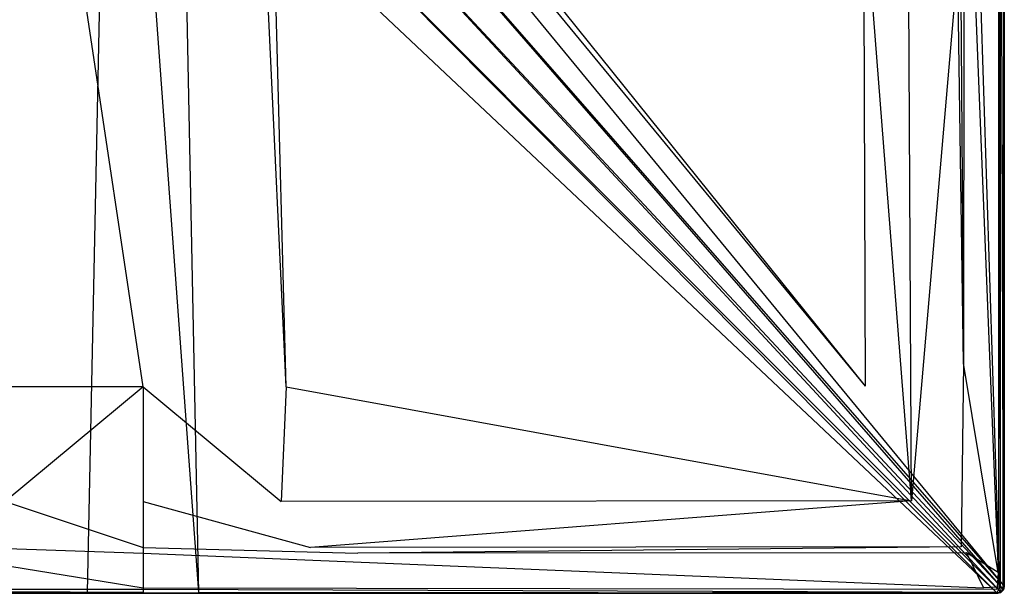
# Model space of a CAD drawing. Extents: x 0 to 1.5, y -1 to 0.
# Tile 2 of 9: x 0.64 to 1.5, y -1 to -0.5. Entities that reach past the tile are written whole.
import ezdxf

# ---------------------------------------------------------------- set-up
doc = ezdxf.new("R2010")
doc.units = 0
doc.layers.add('L0_WANNE_N_UDA1510ARA215V___0__', color=7, linetype='CONTINUOUS')

msp = doc.modelspace()

# ---------------------------------------------------------------- linework, layer by layer
at = {"layer": 'L0_WANNE_N_UDA1510ARA215V___0__', "color": 8}
for points, invisible_edges in [([(1.499481, -0.993046), (0.872559, -0.230778), (1.499498, -0.011182), (1.499481, -0.993046)], 14), ([(1.464914, -0.043635, 0.015), (1.495059, -0.96885, 0.015), (1.495059, -0.012621, 0.015), (1.464914, -0.043635, 0.015)], 14), ([(1.495059, -0.012621, 0.015), (1.496484, -0.993536, 0.015), (1.496484, -0.011242, 0.015), (1.495059, -0.012621, 0.015)], 14), ([(1.496484, -0.993536, 0.015), (1.495059, -0.012621, 0.015), (1.495059, -0.96885, 0.015), (1.496484, -0.993536, 0.015)], 13), ([(1.496484, -0.011242, 0.015), (1.498958, -0.99386, 0.013975), (1.498958, -0.010922, 0.013975), (1.496484, -0.011242, 0.015)], 14), ([(1.498958, -0.99386, 0.013975), (1.496484, -0.011242, 0.015), (1.496484, -0.993536, 0.015), (1.498958, -0.99386, 0.013975)], 13), ([(1.5, -0.010787, 0.0115), (1.498958, -0.99386, 0.013975), (1.5, -0.993997, 0.0115), (1.5, -0.010787, 0.0115)], 13), ([(1.498958, -0.99386, 0.013975), (1.5, -0.010787, 0.0115), (1.498958, -0.010922, 0.013975), (1.498958, -0.99386, 0.013975)], 14), ([(1.499498, -0.011182), (1.5, -0.993997), (1.499481, -0.993046), (1.499498, -0.011182)], 13), ([(1.5, -0.993997), (1.499498, -0.011182), (1.5, -0.010787), (1.5, -0.993997)], 14), ([(1.5, -0.010787), (1.5, -0.993997, 0.000751), (1.5, -0.993997), (1.5, -0.010787)], 13), ([(1.5, -0.993997, 0.000751), (1.5, -0.010787), (1.5, -0.010787, 0.000751), (1.5, -0.993997, 0.000751)], 14), ([(1.5, -0.993997, 0.000751), (1.5, -0.010787, 0.01035), (1.5, -0.993997, 0.01035), (1.5, -0.993997, 0.000751)], 13), ([(1.5, -0.010787, 0.01035), (1.5, -0.993997, 0.000751), (1.5, -0.010787, 0.000751), (1.5, -0.010787, 0.01035)], 14), ([(1.5, -0.993997, 0.01035), (1.5, -0.010787, 0.0115), (1.5, -0.993997, 0.0115), (1.5, -0.993997, 0.01035)], 13), ([(1.5, -0.010787, 0.0115), (1.5, -0.993997, 0.01035), (1.5, -0.010787, 0.01035), (1.5, -0.010787, 0.0115)], 14), ([(1.495059, -0.96885, 0.015), (1.464914, -0.043635, 0.015), (1.464914, -0.242509, 0.015), (1.495059, -0.96885, 0.015)], 13), ([(1.379246, -0.819497, 0.013408), (0.859786, -0.172871, 0.006611), (0.857743, -0.185953, 0.006629), (1.379246, -0.819497, 0.013408)], 14), ([(1.379246, -0.819497, 0.013408), (1.377474, -0.384069, 0.013404), (0.859786, -0.172871, 0.006611), (1.379246, -0.819497, 0.013408)], 14), ([(0.655156, -0.186476, 0.0067), (0.642257, -0.185953, 0.006629), (0.62548, -0.819975, 0.013423), (0.655156, -0.186476, 0.0067)], 14), ([(0.75, -0.819975, 0.013404), (0.655156, -0.186476, 0.0067), (0.62548, -0.819975, 0.013423), (0.75, -0.819975, 0.013404)], 14), ([(0.75, -0.186476, 0.006626), (0.655156, -0.186476, 0.0067), (0.75, -0.819975, 0.013404), (0.75, -0.186476, 0.006626)], 14), ([(0.844844, -0.186476, 0.0067), (0.75, -0.186476, 0.006626), (0.75, -0.819975, 0.013404), (0.844844, -0.186476, 0.0067)], 14), ([(0.87452, -0.819975, 0.013423), (0.844844, -0.186476, 0.0067), (0.75, -0.819975, 0.013404), (0.87452, -0.819975, 0.013423)], 14), ([(0.87452, -0.819975, 0.013423), (0.857743, -0.185953, 0.006629), (0.844844, -0.186476, 0.0067), (0.87452, -0.819975, 0.013423)], 14), ([(1.379246, -0.819497, 0.013408), (0.857743, -0.185953, 0.006629), (0.87452, -0.819975, 0.013423), (1.379246, -0.819497, 0.013408)], 14), ([(1.46454, -0.799337, 0.015), (1.459822, -0.20452, 0.015), (1.45946, -0.452244, 0.015), (1.46454, -0.799337, 0.015)], 13), ([(1.459822, -0.20452, 0.015), (1.46454, -0.799337, 0.015), (1.464914, -0.242509, 0.015), (1.459822, -0.20452, 0.015)], 14), ([(0.872559, -0.230778), (1.499481, -0.993046), (0.86263, -0.26446), (0.872559, -0.230778)], 13), ([(1.494618, -0.981838, 0.015), (1.464914, -0.242509, 0.015), (1.46454, -0.799337, 0.015), (1.494618, -0.981838, 0.015)], 13), ([(1.464914, -0.242509, 0.015), (1.494618, -0.981838, 0.015), (1.495059, -0.96885, 0.015), (1.464914, -0.242509, 0.015)], 14), ([(0.00136, -0.996095), (0.63737, -0.26446), (0.656424, -0.293991), (0.00136, -0.996095)], 14), ([(0.86263, -0.26446), (1.49864, -0.996095), (0.843576, -0.293991), (0.86263, -0.26446)], 13), ([(1.49864, -0.996095), (0.86263, -0.26446), (1.499481, -0.993046), (1.49864, -0.996095)], 14), ([(0.656424, -0.293991), (0.003609, -0.998329), (0.00136, -0.996095), (0.656424, -0.293991)], 13), ([(0.003609, -0.998329), (0.656424, -0.293991), (0.683058, -0.316979), (0.003609, -0.998329)], 14), ([(0.843576, -0.293991), (1.496391, -0.998329), (0.816942, -0.316979), (0.843576, -0.293991)], 13), ([(1.496391, -0.998329), (0.843576, -0.293991), (1.49864, -0.996095), (1.496391, -0.998329)], 14), ([(0.683058, -0.316979), (0.006675, -0.999158), (0.003609, -0.998329), (0.683058, -0.316979)], 13), ([(0.006675, -0.999158), (0.683058, -0.316979), (0.715116, -0.331562), (0.006675, -0.999158)], 14), ([(0.816942, -0.316979), (1.493325, -0.999158), (0.784884, -0.331562), (0.816942, -0.316979)], 13), ([(1.493325, -0.999158), (0.816942, -0.316979), (1.496391, -0.998329), (1.493325, -0.999158)], 14), ([(0.715116, -0.331562), (0.701655, -0.999167), (0.006675, -0.999158), (0.715116, -0.331562)], 13), ([(0.701655, -0.999167), (0.715116, -0.331562), (0.75, -0.336558), (0.701655, -0.999167)], 14), ([(0.784884, -0.331562), (0.798345, -0.999167), (0.75, -0.336558), (0.784884, -0.331562)], 13), ([(0.798345, -0.999167), (0.784884, -0.331562), (1.493325, -0.999158), (0.798345, -0.999167)], 14), ([(1.419169, -0.919475, 0.01497), (1.377474, -0.384069, 0.013404), (1.379246, -0.819497, 0.013408), (1.419169, -0.919475, 0.01497)], 14), ([(1.419169, -0.919475, 0.01497), (1.416518, -0.432729, 0.014969), (1.377474, -0.384069, 0.013404), (1.419169, -0.919475, 0.01497)], 14), ([(1.419169, -0.919475, 0.01497), (1.45946, -0.452244, 0.015), (1.416518, -0.432729, 0.014969), (1.419169, -0.919475, 0.01497)], 13), ([(1.45946, -0.452244, 0.015), (1.419169, -0.919475, 0.01497), (1.462407, -0.959518, 0.015), (1.45946, -0.452244, 0.015)], 14), ([(1.462407, -0.959518, 0.015), (1.46454, -0.799337, 0.015), (1.45946, -0.452244, 0.015), (1.462407, -0.959518, 0.015)], 13), ([(1.46454, -0.799337, 0.015), (1.462407, -0.959518, 0.015), (1.466956, -0.964592, 0.015), (1.46454, -0.799337, 0.015)], 14), ([(1.466956, -0.964592, 0.015), (1.494618, -0.981838, 0.015), (1.46454, -0.799337, 0.015), (1.466956, -0.964592, 0.015)], 13), ([(0.629782, -0.919943, 0.014971), (0.75, -0.819975, 0.013404), (0.62548, -0.819975, 0.013423), (0.629782, -0.919943, 0.014971)], 13), ([(0.75, -0.819975, 0.013404), (0.629782, -0.919943, 0.014971), (0.75, -0.919943, 0.014966), (0.75, -0.819975, 0.013404)], 14), ([(0.870218, -0.919943, 0.014971), (0.75, -0.819975, 0.013404), (0.75, -0.919943, 0.014966), (0.870218, -0.919943, 0.014971)], 13), ([(0.75, -0.819975, 0.013404), (0.870218, -0.919943, 0.014971), (0.87452, -0.819975, 0.013423), (0.75, -0.819975, 0.013404)], 14), ([(1.419169, -0.919475, 0.01497), (0.87452, -0.819975, 0.013423), (0.870218, -0.919943, 0.014971), (1.419169, -0.919475, 0.01497)], 13), ([(0.87452, -0.819975, 0.013423), (1.419169, -0.919475, 0.01497), (1.379246, -0.819497, 0.013408), (0.87452, -0.819975, 0.013423)], 14), ([(0.75, -0.95998, 0.015), (0.629782, -0.919943, 0.014971), (0.604296, -0.95998, 0.015), (0.75, -0.95998, 0.015)], 13), ([(0.629782, -0.919943, 0.014971), (0.75, -0.95998, 0.015), (0.75, -0.919943, 0.014966), (0.629782, -0.919943, 0.014971)], 14), ([(0.895704, -0.95998, 0.015), (0.75, -0.919943, 0.014966), (0.75, -0.95998, 0.015), (0.895704, -0.95998, 0.015)], 13), ([(0.75, -0.919943, 0.014966), (0.895704, -0.95998, 0.015), (0.870218, -0.919943, 0.014971), (0.75, -0.919943, 0.014966)], 14), ([(0.895704, -0.95998, 0.015), (1.419169, -0.919475, 0.01497), (0.870218, -0.919943, 0.014971), (0.895704, -0.95998, 0.015)], 13), ([(1.419169, -0.919475, 0.01497), (0.895704, -0.95998, 0.015), (1.462407, -0.959518, 0.015), (1.419169, -0.919475, 0.01497)], 14), ([(0.75, -0.965052, 0.015), (0.604296, -0.95998, 0.015), (0.562921, -0.965052, 0.015), (0.75, -0.965052, 0.015)], 13), ([(0.604296, -0.95998, 0.015), (0.75, -0.965052, 0.015), (0.75, -0.95998, 0.015), (0.604296, -0.95998, 0.015)], 14), ([(0.937079, -0.965052, 0.015), (0.75, -0.95998, 0.015), (0.75, -0.965052, 0.015), (0.937079, -0.965052, 0.015)], 13), ([(0.75, -0.95998, 0.015), (0.937079, -0.965052, 0.015), (0.895704, -0.95998, 0.015), (0.75, -0.95998, 0.015)], 14), ([(0.937079, -0.965052, 0.015), (1.462407, -0.959518, 0.015), (0.895704, -0.95998, 0.015), (0.937079, -0.965052, 0.015)], 13), ([(1.462407, -0.959518, 0.015), (0.937079, -0.965052, 0.015), (1.466956, -0.964592, 0.015), (1.462407, -0.959518, 0.015)], 14), ([(0.75, -0.995079, 0.015), (0.562921, -0.965052, 0.015), (0.018073, -0.995079, 0.015), (0.75, -0.995079, 0.015)], 13), ([(0.562921, -0.965052, 0.015), (0.75, -0.995079, 0.015), (0.75, -0.965052, 0.015), (0.562921, -0.965052, 0.015)], 14), ([(1.481927, -0.995079, 0.015), (0.75, -0.965052, 0.015), (0.75, -0.995079, 0.015), (1.481927, -0.995079, 0.015)], 13), ([(0.75, -0.965052, 0.015), (1.481927, -0.995079, 0.015), (0.937079, -0.965052, 0.015), (0.75, -0.965052, 0.015)], 14), ([(1.481927, -0.995079, 0.015), (1.466956, -0.964592, 0.015), (0.937079, -0.965052, 0.015), (1.481927, -0.995079, 0.015)], 13), ([(1.494618, -0.981838, 0.015), (1.466956, -0.964592, 0.015), (1.493893, -0.994636, 0.015), (1.494618, -0.981838, 0.015)], 14), ([(1.466956, -0.964592, 0.015), (1.481927, -0.995079, 0.015), (1.493893, -0.994636, 0.015), (1.466956, -0.964592, 0.015)], 14), ([(1.496041, -0.995186, 0.015), (1.495059, -0.96885, 0.015), (1.494618, -0.981838, 0.015), (1.496041, -0.995186, 0.015)], 13), ([(1.495059, -0.96885, 0.015), (1.496041, -0.995186, 0.015), (1.496484, -0.993536, 0.015), (1.495059, -0.96885, 0.015)], 14), ([(1.495167, -0.996056, 0.015), (1.494618, -0.981838, 0.015), (1.493893, -0.994636, 0.015), (1.495167, -0.996056, 0.015)], 13), ([(1.494618, -0.981838, 0.015), (1.495167, -0.996056, 0.015), (1.496041, -0.995186, 0.015), (1.494618, -0.981838, 0.015)], 14), ([(1.493511, -0.996498, 0.015), (1.493893, -0.994636, 0.015), (1.481927, -0.995079, 0.015), (1.493511, -0.996498, 0.015)], 13), ([(1.493893, -0.994636, 0.015), (1.493511, -0.996498, 0.015), (1.495167, -0.996056, 0.015), (1.493893, -0.994636, 0.015)], 14), ([(1.498226, -0.996443, 0.013975), (1.496484, -0.993536, 0.015), (1.496041, -0.995186, 0.015), (1.498226, -0.996443, 0.013975)], 13), ([(1.496484, -0.993536, 0.015), (1.498226, -0.996443, 0.013975), (1.498958, -0.99386, 0.013975), (1.496484, -0.993536, 0.015)], 14), ([(1.498958, -0.99386, 0.013975), (1.498226, -0.996443, 0.013975), (1.5, -0.993997, 0.0115), (1.498958, -0.99386, 0.013975)], 14), ([(1.5, -0.993997, 0.0115), (1.498226, -0.996443, 0.013975), (1.499192, -0.996999, 0.0115), (1.5, -0.993997, 0.0115)], 14), ([(1.499481, -0.993046), (1.499192, -0.996999), (1.49864, -0.996095), (1.499481, -0.993046)], 13), ([(1.499192, -0.996999), (1.499481, -0.993046), (1.5, -0.993997), (1.499192, -0.996999)], 14), ([(1.5, -0.993997), (1.499192, -0.996999, 0.000751), (1.499192, -0.996999), (1.5, -0.993997)], 13), ([(1.499192, -0.996999, 0.000751), (1.5, -0.993997), (1.5, -0.993997, 0.000751), (1.499192, -0.996999, 0.000751)], 14), ([(1.499192, -0.996999, 0.000751), (1.5, -0.993997, 0.01035), (1.499192, -0.996999, 0.01035), (1.499192, -0.996999, 0.000751)], 13), ([(1.5, -0.993997, 0.01035), (1.499192, -0.996999, 0.000751), (1.5, -0.993997, 0.000751), (1.5, -0.993997, 0.01035)], 14), ([(1.499192, -0.996999, 0.01035), (1.5, -0.993997, 0.0115), (1.499192, -0.996999, 0.0115), (1.499192, -0.996999, 0.01035)], 13), ([(1.5, -0.993997, 0.0115), (1.499192, -0.996999, 0.01035), (1.5, -0.993997, 0.01035), (1.5, -0.993997, 0.0115)], 14), ([(0.006027, -1, 0.0115), (0.75, -0.998975, 0.013975), (0.006164, -0.998962, 0.013975), (0.006027, -1, 0.0115)], 14), ([(0.75, -0.998975, 0.013975), (0.006027, -1, 0.0115), (0.75, -1, 0.0115), (0.75, -0.998975, 0.013975)], 13), ([(0.006675, -0.999158), (0.75, -1), (0.006027, -1), (0.006675, -0.999158)], 13), ([(0.75, -1, 0.000751), (0.006027, -1), (0.75, -1), (0.75, -1, 0.000751)], 13), ([(0.006027, -1), (0.75, -1, 0.000751), (0.006027, -1, 0.000751), (0.006027, -1)], 14), ([(0.75, -1, 0.0115), (0.006027, -1, 0.01035), (0.75, -1, 0.01035), (0.75, -1, 0.0115)], 13), ([(0.006027, -1, 0.01035), (0.75, -1, 0.0115), (0.006027, -1, 0.0115), (0.006027, -1, 0.01035)], 14), ([(0.75, -1, 0.01035), (0.006027, -1, 0.000751), (0.75, -1, 0.000751), (0.75, -1, 0.01035)], 13), ([(0.006027, -1, 0.000751), (0.75, -1, 0.01035), (0.006027, -1, 0.01035), (0.006027, -1, 0.000751)], 14), ([(0.75, -0.998975, 0.013975), (0.006489, -0.996498, 0.015), (0.006164, -0.998962, 0.013975), (0.75, -0.998975, 0.013975)], 13), ([(0.75, -0.996498, 0.015), (0.018073, -0.995079, 0.015), (0.006489, -0.996498, 0.015), (0.75, -0.996498, 0.015)], 13), ([(0.006489, -0.996498, 0.015), (0.75, -0.998975, 0.013975), (0.75, -0.996498, 0.015), (0.006489, -0.996498, 0.015)], 14), ([(0.75, -1), (0.006675, -0.999158), (0.701655, -0.999167), (0.75, -1)], 14), ([(0.018073, -0.995079, 0.015), (0.75, -0.996498, 0.015), (0.75, -0.995079, 0.015), (0.018073, -0.995079, 0.015)], 14), ([(1.493511, -0.996498, 0.015), (0.75, -0.995079, 0.015), (0.75, -0.996498, 0.015), (1.493511, -0.996498, 0.015)], 13), ([(0.75, -0.995079, 0.015), (1.493511, -0.996498, 0.015), (1.481927, -0.995079, 0.015), (0.75, -0.995079, 0.015)], 14), ([(1.493836, -0.998962, 0.013975), (0.75, -0.996498, 0.015), (0.75, -0.998975, 0.013975), (1.493836, -0.998962, 0.013975)], 13), ([(0.75, -0.996498, 0.015), (1.493836, -0.998962, 0.013975), (1.493511, -0.996498, 0.015), (0.75, -0.996498, 0.015)], 14), ([(1.493836, -0.998962, 0.013975), (0.75, -1, 0.0115), (1.493973, -1, 0.0115), (1.493836, -0.998962, 0.013975)], 13), ([(0.75, -1, 0.0115), (1.493836, -0.998962, 0.013975), (0.75, -0.998975, 0.013975), (0.75, -1, 0.0115)], 14), ([(0.798345, -0.999167), (1.493973, -1), (0.75, -1), (0.798345, -0.999167)], 13), ([(1.493973, -1, 0.000751), (0.75, -1), (1.493973, -1), (1.493973, -1, 0.000751)], 13), ([(0.75, -1), (1.493973, -1, 0.000751), (0.75, -1, 0.000751), (0.75, -1)], 14), ([(1.493973, -1, 0.0115), (0.75, -1, 0.01035), (1.493973, -1, 0.01035), (1.493973, -1, 0.0115)], 13), ([(0.75, -1, 0.01035), (1.493973, -1, 0.0115), (0.75, -1, 0.0115), (0.75, -1, 0.01035)], 14), ([(1.493973, -1, 0.01035), (0.75, -1, 0.000751), (1.493973, -1, 0.000751), (1.493973, -1, 0.01035)], 13), ([(0.75, -1, 0.000751), (1.493973, -1, 0.01035), (0.75, -1, 0.01035), (0.75, -1, 0.000751)], 14), ([(1.493973, -1), (0.798345, -0.999167), (1.493325, -0.999158), (1.493973, -1)], 14), ([(1.496391, -0.998329), (1.493973, -1), (1.493325, -0.999158), (1.496391, -0.998329)], 13), ([(1.493836, -0.998962, 0.013975), (1.495167, -0.996056, 0.015), (1.493511, -0.996498, 0.015), (1.493836, -0.998962, 0.013975)], 13), ([(1.495167, -0.996056, 0.015), (1.493836, -0.998962, 0.013975), (1.496428, -0.998233, 0.013975), (1.495167, -0.996056, 0.015)], 14), ([(1.493836, -0.998962, 0.013975), (1.496987, -0.999196, 0.0115), (1.496428, -0.998233, 0.013975), (1.493836, -0.998962, 0.013975)], 14), ([(1.493836, -0.998962, 0.013975), (1.493973, -1, 0.0115), (1.496987, -0.999196, 0.0115), (1.493836, -0.998962, 0.013975)], 14), ([(1.493973, -1), (1.496391, -0.998329), (1.496987, -0.999196), (1.493973, -1)], 14), ([(1.496987, -0.999196, 0.000751), (1.493973, -1), (1.496987, -0.999196), (1.496987, -0.999196, 0.000751)], 13), ([(1.493973, -1), (1.496987, -0.999196, 0.000751), (1.493973, -1, 0.000751), (1.493973, -1)], 14), ([(1.496987, -0.999196, 0.01035), (1.493973, -1, 0.000751), (1.496987, -0.999196, 0.000751), (1.496987, -0.999196, 0.01035)], 13), ([(1.493973, -1, 0.000751), (1.496987, -0.999196, 0.01035), (1.493973, -1, 0.01035), (1.493973, -1, 0.000751)], 14), ([(1.496987, -0.999196, 0.0115), (1.493973, -1, 0.01035), (1.496987, -0.999196, 0.01035), (1.496987, -0.999196, 0.0115)], 13), ([(1.493973, -1, 0.01035), (1.496987, -0.999196, 0.0115), (1.493973, -1, 0.0115), (1.493973, -1, 0.01035)], 14), ([(1.496428, -0.998233, 0.013975), (1.496041, -0.995186, 0.015), (1.495167, -0.996056, 0.015), (1.496428, -0.998233, 0.013975)], 13), ([(1.496041, -0.995186, 0.015), (1.496428, -0.998233, 0.013975), (1.498226, -0.996443, 0.013975), (1.496041, -0.995186, 0.015)], 14), ([(1.49864, -0.996095), (1.496987, -0.999196), (1.496391, -0.998329), (1.49864, -0.996095)], 13), ([(1.496428, -0.998233, 0.013975), (1.499192, -0.996999, 0.0115), (1.498226, -0.996443, 0.013975), (1.496428, -0.998233, 0.013975)], 14), ([(1.499192, -0.996999, 0.0115), (1.496428, -0.998233, 0.013975), (1.496987, -0.999196, 0.0115), (1.499192, -0.996999, 0.0115)], 13), ([(1.496987, -0.999196), (1.49864, -0.996095), (1.499192, -0.996999), (1.496987, -0.999196)], 14), ([(1.499192, -0.996999, 0.000751), (1.496987, -0.999196), (1.499192, -0.996999), (1.499192, -0.996999, 0.000751)], 13), ([(1.496987, -0.999196), (1.499192, -0.996999, 0.000751), (1.496987, -0.999196, 0.000751), (1.496987, -0.999196)], 14), ([(1.499192, -0.996999, 0.000751), (1.496987, -0.999196, 0.01035), (1.496987, -0.999196, 0.000751), (1.499192, -0.996999, 0.000751)], 13), ([(1.496987, -0.999196, 0.01035), (1.499192, -0.996999, 0.000751), (1.499192, -0.996999, 0.01035), (1.496987, -0.999196, 0.01035)], 14), ([(1.499192, -0.996999, 0.01035), (1.496987, -0.999196, 0.0115), (1.496987, -0.999196, 0.01035), (1.499192, -0.996999, 0.01035)], 13), ([(1.496987, -0.999196, 0.0115), (1.499192, -0.996999, 0.01035), (1.499192, -0.996999, 0.0115), (1.496987, -0.999196, 0.0115)], 14)]:
    msp.add_3dface(points, dxfattribs=dict(at, invisible_edges=invisible_edges))

doc.saveas('drawing.dxf')
